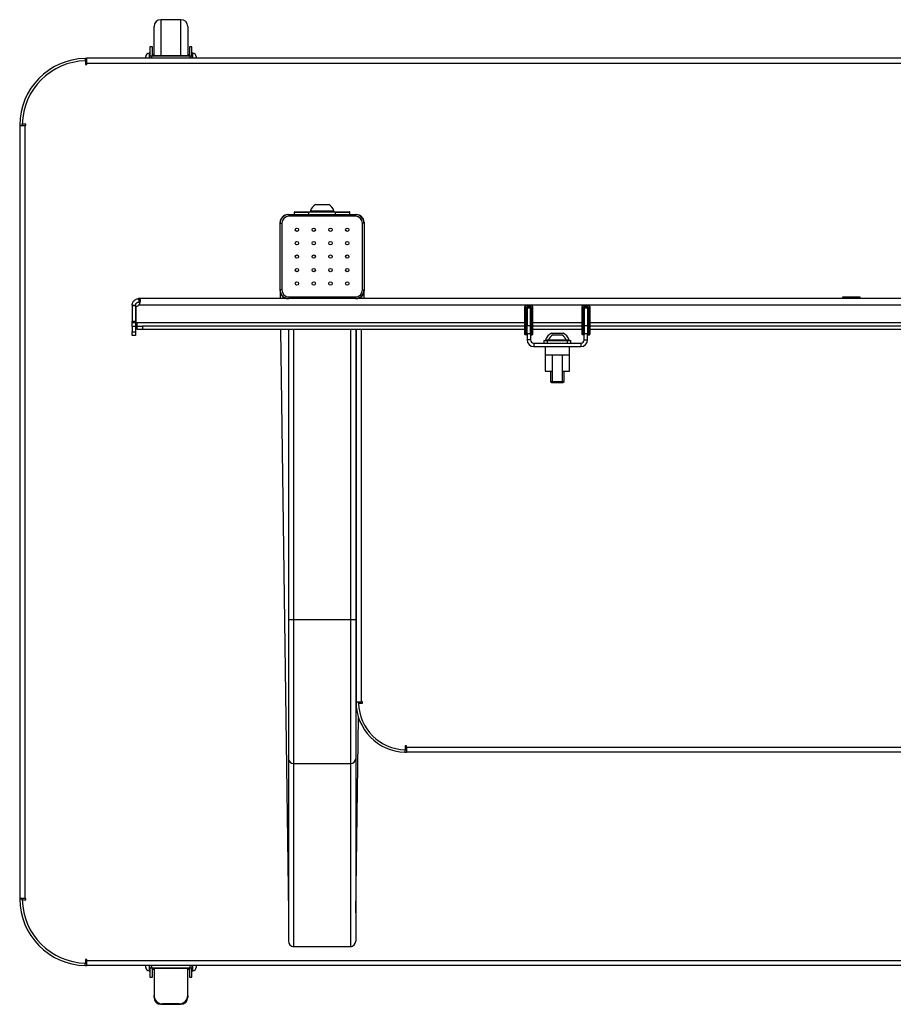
# Model space of a CAD drawing. Header units: millimetres. Extents: x -2165 to 1756, y -606 to 2289.
# Tile 4 of 10: x -1136 to -616, y 1703 to 2289. Entities that reach past the tile are written whole.
import ezdxf

# ---------------------------------------------------------------- set-up
doc = ezdxf.new("R2010")
doc.units = ezdxf.units.MM

msp = doc.modelspace()

# ---------------------------------------------------------------- linework, layer by layer
at = {"linetype": 'Continuous', "lineweight": 25}
for p, q in [((-1040.38, 2288.76), (-1052.38, 2288.76)), ((-1052.38, 2288.76), (-1052.38, 2287.66)), ((-1052.38, 2287.66), (-1052.38, 2267.51)), ((-1040.38, 2287.66), (-1040.38, 2288.76)), ((-1040.38, 2267.51), (-1040.38, 2287.66)), ((-1056.38, 2283.84), (-1056.38, 2284.76)), ((-1056.38, 2267.51), (-1056.38, 2283.84)), ((-1036.38, 2284.76), (-1036.38, 2283.84)), ((-1036.38, 2283.84), (-1036.38, 2267.51)), ((-1058.88, 2268.76), (-1059.38, 2268.76)), ((-1059.38, 2268.76), (-1059.38, 2265.76)), ((-1057.38, 2272.68), (-1058.88, 2272.68)), ((-1058.88, 2272.62), (-1058.88, 2272.68)), ((-1058.88, 2272.62), (-1058.88, 2267.44)), ((-1057.38, 2272.62), (-1058.88, 2272.62)), ((-1057.38, 2272.68), (-1057.38, 2272.62)), ((-1057.38, 2267.51), (-1057.38, 2272.62)), ((-1033.88, 2272.68), (-1035.38, 2272.68)), ((-1035.38, 2272.62), (-1035.38, 2272.68)), ((-1035.38, 2272.62), (-1035.38, 2267.51)), ((-1033.88, 2272.62), (-1035.38, 2272.62)), ((-1033.88, 2272.68), (-1033.88, 2272.62)), ((-1033.88, 2267.44), (-1033.88, 2272.62)), ((-1033.38, 2268.76), (-1033.88, 2268.76)), ((-1033.38, 2265.76), (-1033.38, 2268.76)), ((-1097.4, 2265.74), (-1097.37, 2264.24)), ((-1097.13, 2264.25), (-1097.13, 2262.01)), ((-1097.13, 2262.01), (-1096.38, 2262.01)), ((-1096.38, 2262.76), (-1096.38, 2265.76)), ((-136.38, 2265.76), (-1096.38, 2265.76)), ((-1096.38, 2262.01), (-1096.38, 2262.76)), ((-136.38, 2262.76), (-1096.38, 2262.76)), ((-1061.38, 2265.76), (-1061.38, 2266.76)), ((-1058.88, 2265.76), (-1058.88, 2267.44)), ((-1057.88, 2267.29), (-1034.88, 2267.29)), ((-1057.88, 2267.29), (-1057.88, 2265.76)), ((-1056.38, 2267.76), (-1057.38, 2267.76)), ((-1057.38, 2267.51), (-1035.38, 2267.51)), ((-1035.38, 2267.76), (-1036.38, 2267.76)), ((-1034.88, 2265.76), (-1034.88, 2267.29)), ((-1033.88, 2267.44), (-1033.88, 2265.76)), ((-1031.38, 2266.76), (-1031.38, 2265.76)), ((-1136.38, 2225.97), (-1134.88, 2225.96)), ((-1136.38, 2225.76), (-1136.38, 1765.76)), ((-1136.38, 2225.76), (-1133.38, 2225.76)), ((-1132.63, 2226.51), (-1134.88, 2226.51)), ((-1134.88, 2226.51), (-1134.88, 2225.96)), ((-1133.38, 2225.76), (-1133.38, 1765.76)), ((-1133.38, 2225.76), (-1132.63, 2225.76)), ((-1132.63, 2225.76), (-1132.63, 2226.51)), ((-972.88, 2172.76), (-972.88, 2174.23)), ((-972.88, 2174.23), (-964.38, 2174.23)), ((-972.63, 2174.48), (-963.38, 2174.48)), ((-964.38, 2174.36), (-964.38, 2172.76)), ((-964.38, 2174.36), (-948.38, 2174.36)), ((-963.38, 2175.02), (-963.38, 2174.36)), ((-963.38, 2175.02), (-949.38, 2175.02)), ((-960.38, 2178.76), (-952.38, 2178.76)), ((-949.38, 2174.36), (-949.38, 2175.02)), ((-949.38, 2174.48), (-940.13, 2174.48)), ((-948.38, 2172.76), (-948.38, 2174.36)), ((-948.38, 2174.23), (-939.88, 2174.23)), ((-939.88, 2172.76), (-939.88, 2174.23)), ((-976.78, 2172.76), (-976.18, 2172.76)), ((-976.18, 2172.76), (-936.58, 2172.76)), ((-976.18, 2172.76), (-976.18, 2171.76)), ((-936.58, 2171.76), (-976.18, 2171.76)), ((-936.58, 2172.76), (-936.58, 2171.76)), ((-936.58, 2172.76), (-935.98, 2172.76)), ((-981.38, 2167.56), (-981.38, 2168.16)), ((-981.38, 2127.96), (-981.38, 2167.56)), ((-981.38, 2167.56), (-980.38, 2167.56)), ((-980.38, 2167.56), (-980.38, 2127.96)), ((-931.38, 2167.56), (-932.38, 2167.56)), ((-932.38, 2127.96), (-932.38, 2167.56)), ((-931.38, 2168.16), (-931.38, 2167.56)), ((-931.38, 2167.56), (-931.38, 2127.96)), ((-980.38, 2127.96), (-981.38, 2127.96)), ((-981.38, 2127.36), (-981.38, 2127.96)), ((-981.38, 2127.36), (-981.38, 2122.76)), ((-932.38, 2127.96), (-931.38, 2127.96)), ((-931.38, 2127.96), (-931.38, 2127.36)), ((-931.38, 2122.76), (-931.38, 2127.36)), ((-1065.38, 2122.76), (-1065.6, 2122.75)), ((-1065.6, 2122.75), (-1065.49, 2120.75)), ((-1065.28, 2122.76), (-1065.45, 2122.74)), ((-1065.45, 2122.74), (-1065.45, 2120.75)), ((-1065.38, 2122.76), (-1065.38, 2120.76)), ((-1065.33, 2122.76), (-1065.38, 2122.76)), ((-1065.28, 2122.76), (-1065.33, 2122.76)), ((-976.78, 2122.76), (-1065.28, 2122.76)), ((-976.18, 2122.76), (-976.78, 2122.76)), ((-976.18, 2123.76), (-936.58, 2123.76)), ((-976.18, 2123.76), (-976.18, 2122.76)), ((-936.58, 2122.76), (-976.18, 2122.76)), ((-936.58, 2123.76), (-936.58, 2122.76)), ((-935.98, 2122.76), (-936.58, 2122.76)), ((-296.78, 2122.76), (-935.98, 2122.76)), ((-646.63, 2123.56), (-646.63, 2122.76)), ((-636.13, 2123.56), (-646.63, 2123.56)), ((-636.13, 2122.76), (-636.13, 2123.56)), ((-1069.38, 2118.76), (-1067.38, 2118.76)), ((-1069.38, 2118.76), (-1069.38, 2118.58)), ((-1069.38, 2118.58), (-1067.38, 2118.58)), ((-1069.38, 2118.58), (-1069.38, 2109.36)), ((-1067.38, 2118.76), (-1067.38, 2118.58)), ((-1067.38, 2118.58), (-1067.38, 2109.36)), ((-1067.28, 2118.06), (-1067.28, 2108.36)), ((-167.06, 2118.76), (-1065.71, 2118.76)), ((-1065.38, 2120.76), (-1065.49, 2120.75)), ((-835.48, 2118.16), (-835.68, 2118.16)), ((-835.68, 2114.06), (-835.68, 2118.16)), ((-835.48, 2118.16), (-835.48, 2114.06)), ((-835.18, 2118.46), (-835.18, 2118.66)), ((-835.18, 2118.66), (-831.58, 2118.66)), ((-831.58, 2118.46), (-835.18, 2118.46)), ((-834.68, 2117.46), (-834.48, 2117.46)), ((-834.68, 2114.06), (-834.68, 2117.46)), ((-834.48, 2117.46), (-834.48, 2114.06)), ((-834.28, 2117.46), (-834.48, 2117.46)), ((-834.38, 2117.21), (-832.38, 2117.21)), ((-834.38, 2117.21), (-834.38, 2106.74)), ((-834.28, 2117.86), (-834.28, 2117.66)), ((-834.28, 2117.86), (-832.48, 2117.86)), ((-832.48, 2117.66), (-834.28, 2117.66)), ((-834.28, 2117.66), (-834.28, 2117.46)), ((-832.48, 2117.46), (-834.28, 2117.46)), ((-834.28, 2117.46), (-834.28, 2117.21)), ((-832.48, 2117.86), (-832.48, 2117.66)), ((-832.48, 2117.66), (-832.48, 2117.46)), ((-832.28, 2117.46), (-832.48, 2117.46)), ((-832.48, 2117.21), (-832.48, 2117.46)), ((-832.38, 2117.21), (-832.38, 2106.74)), ((-832.08, 2117.46), (-832.28, 2117.46)), ((-832.28, 2114.06), (-832.28, 2117.46)), ((-832.08, 2117.46), (-832.08, 2114.06)), ((-831.58, 2118.46), (-831.58, 2118.66)), ((-831.28, 2114.06), (-831.28, 2118.16)), ((-831.28, 2118.16), (-831.08, 2118.16)), ((-831.08, 2118.16), (-831.08, 2114.06)), ((-801.48, 2118.16), (-801.68, 2118.16)), ((-801.68, 2114.06), (-801.68, 2118.16)), ((-801.48, 2118.16), (-801.48, 2114.06)), ((-801.18, 2118.46), (-801.18, 2118.66)), ((-801.18, 2118.66), (-797.58, 2118.66)), ((-797.58, 2118.46), (-801.18, 2118.46)), ((-800.68, 2114.06), (-800.68, 2117.46)), ((-800.68, 2117.46), (-800.48, 2117.46)), ((-800.48, 2117.46), (-800.48, 2114.06)), ((-800.28, 2117.46), (-800.48, 2117.46)), ((-800.38, 2117.21), (-798.38, 2117.21)), ((-800.38, 2117.21), (-800.38, 2106.74)), ((-800.28, 2117.86), (-798.48, 2117.86)), ((-800.28, 2117.86), (-800.28, 2117.66)), ((-798.48, 2117.66), (-800.28, 2117.66)), ((-800.28, 2117.66), (-800.28, 2117.46)), ((-798.48, 2117.46), (-800.28, 2117.46)), ((-800.28, 2117.46), (-800.28, 2117.21)), ((-798.48, 2117.86), (-798.48, 2117.66)), ((-798.48, 2117.66), (-798.48, 2117.46)), ((-798.28, 2117.46), (-798.48, 2117.46)), ((-798.48, 2117.21), (-798.48, 2117.46)), ((-798.38, 2117.21), (-798.38, 2106.74)), ((-798.08, 2117.46), (-798.28, 2117.46)), ((-798.28, 2114.06), (-798.28, 2117.46)), ((-798.08, 2117.46), (-798.08, 2114.06)), ((-797.58, 2118.46), (-797.58, 2118.66)), ((-797.28, 2114.06), (-797.28, 2118.16)), ((-797.28, 2118.16), (-797.08, 2118.16)), ((-797.08, 2118.16), (-797.08, 2114.06)), ((-835.48, 2114.06), (-835.68, 2114.06)), ((-835.68, 2112.21), (-835.68, 2114.06)), ((-835.68, 2111.02), (-835.68, 2112.21)), ((-835.68, 2110.67), (-835.68, 2111.02)), ((-835.68, 2110.51), (-835.68, 2110.67)), ((-835.68, 2108.51), (-835.68, 2110.51)), ((-835.48, 2114.06), (-835.48, 2112.38)), ((-835.48, 2114.06), (-834.68, 2114.06)), ((-835.48, 2112.38), (-835.48, 2111.19)), ((-834.68, 2112.38), (-835.48, 2112.38)), ((-835.48, 2111.19), (-835.48, 2110.87)), ((-835.48, 2111.19), (-834.68, 2111.19)), ((-835.48, 2110.87), (-835.48, 2110.71)), ((-834.68, 2110.87), (-835.48, 2110.87)), ((-835.48, 2110.71), (-835.48, 2108.51)), ((-834.68, 2110.71), (-835.48, 2110.71)), ((-834.68, 2112.38), (-834.68, 2114.06)), ((-834.68, 2114.06), (-834.48, 2114.06)), ((-834.68, 2111.19), (-834.68, 2112.38)), ((-834.68, 2110.87), (-834.68, 2111.19)), ((-834.68, 2110.71), (-834.68, 2110.87)), ((-834.68, 2108.51), (-834.68, 2110.71)), ((-834.48, 2114.06), (-834.48, 2112.21)), ((-834.38, 2112.43), (-834.48, 2112.43)), ((-834.48, 2112.21), (-834.48, 2111.02)), ((-834.48, 2111.02), (-834.48, 2110.67)), ((-834.48, 2110.67), (-834.48, 2110.51)), ((-834.48, 2110.51), (-834.48, 2108.51)), ((-832.28, 2112.43), (-832.38, 2112.43)), ((-832.08, 2114.06), (-832.28, 2114.06)), ((-832.28, 2112.21), (-832.28, 2114.06)), ((-832.28, 2111.02), (-832.28, 2112.21)), ((-832.28, 2110.67), (-832.28, 2111.02)), ((-832.28, 2110.51), (-832.28, 2110.67)), ((-832.28, 2108.51), (-832.28, 2110.51)), ((-832.08, 2114.06), (-832.08, 2112.38)), ((-832.08, 2114.06), (-831.28, 2114.06)), ((-832.08, 2112.38), (-832.08, 2111.19)), ((-831.28, 2112.38), (-832.08, 2112.38)), ((-832.08, 2111.19), (-832.08, 2110.87)), ((-832.08, 2111.19), (-831.28, 2111.19)), ((-832.08, 2110.87), (-832.08, 2110.71)), ((-831.28, 2110.87), (-832.08, 2110.87)), ((-832.08, 2110.71), (-832.08, 2108.51)), ((-832.08, 2110.71), (-831.28, 2110.71)), ((-831.28, 2112.38), (-831.28, 2114.06)), ((-831.28, 2114.06), (-831.08, 2114.06)), ((-831.28, 2111.19), (-831.28, 2112.38)), ((-831.28, 2110.87), (-831.28, 2111.19)), ((-831.28, 2110.71), (-831.28, 2110.87)), ((-831.28, 2108.51), (-831.28, 2110.71)), ((-831.08, 2114.06), (-831.08, 2112.21)), ((-831.08, 2112.21), (-831.08, 2111.02)), ((-831.08, 2111.02), (-831.08, 2110.67)), ((-831.08, 2110.67), (-831.08, 2110.51)), ((-831.08, 2110.51), (-831.08, 2108.51)), ((-801.48, 2114.06), (-801.68, 2114.06)), ((-801.68, 2112.21), (-801.68, 2114.06)), ((-801.68, 2111.02), (-801.68, 2112.21)), ((-801.68, 2110.67), (-801.68, 2111.02)), ((-801.68, 2110.51), (-801.68, 2110.67)), ((-801.68, 2108.51), (-801.68, 2110.51)), ((-801.48, 2114.06), (-801.48, 2112.38)), ((-801.48, 2114.06), (-800.68, 2114.06)), ((-801.48, 2112.38), (-801.48, 2111.19)), ((-800.68, 2112.38), (-801.48, 2112.38)), ((-801.48, 2111.19), (-801.48, 2110.87)), ((-801.48, 2111.19), (-800.68, 2111.19)), ((-801.48, 2110.87), (-801.48, 2110.71)), ((-800.68, 2110.87), (-801.48, 2110.87)), ((-801.48, 2110.71), (-801.48, 2108.51)), ((-800.68, 2110.71), (-801.48, 2110.71)), ((-800.68, 2112.38), (-800.68, 2114.06)), ((-800.68, 2114.06), (-800.48, 2114.06)), ((-800.68, 2111.19), (-800.68, 2112.38)), ((-800.68, 2110.87), (-800.68, 2111.19)), ((-800.68, 2110.71), (-800.68, 2110.87)), ((-800.68, 2108.51), (-800.68, 2110.71)), ((-800.48, 2114.06), (-800.48, 2112.21)), ((-800.38, 2112.43), (-800.48, 2112.43)), ((-800.48, 2112.21), (-800.48, 2111.02)), ((-800.48, 2111.02), (-800.48, 2110.67)), ((-800.48, 2110.67), (-800.48, 2110.51)), ((-800.48, 2110.51), (-800.48, 2108.51)), ((-798.28, 2112.43), (-798.38, 2112.43)), ((-798.08, 2114.06), (-798.28, 2114.06)), ((-798.28, 2112.21), (-798.28, 2114.06)), ((-798.28, 2111.02), (-798.28, 2112.21)), ((-798.28, 2110.67), (-798.28, 2111.02)), ((-798.28, 2110.51), (-798.28, 2110.67)), ((-798.28, 2108.51), (-798.28, 2110.51)), ((-798.08, 2114.06), (-798.08, 2112.38)), ((-798.08, 2114.06), (-797.28, 2114.06)), ((-798.08, 2112.38), (-798.08, 2111.19)), ((-797.28, 2112.38), (-798.08, 2112.38)), ((-798.08, 2111.19), (-798.08, 2110.87)), ((-798.08, 2111.19), (-797.28, 2111.19)), ((-798.08, 2110.87), (-798.08, 2110.71)), ((-797.28, 2110.87), (-798.08, 2110.87)), ((-798.08, 2110.71), (-798.08, 2108.51)), ((-798.08, 2110.71), (-797.28, 2110.71)), ((-797.28, 2112.38), (-797.28, 2114.06)), ((-797.28, 2114.06), (-797.08, 2114.06)), ((-797.28, 2111.19), (-797.28, 2112.38)), ((-797.28, 2110.87), (-797.28, 2111.19)), ((-797.28, 2110.71), (-797.28, 2110.87)), ((-797.28, 2108.51), (-797.28, 2110.71)), ((-797.08, 2114.06), (-797.08, 2112.21)), ((-797.08, 2112.21), (-797.08, 2111.02)), ((-797.08, 2111.02), (-797.08, 2110.67)), ((-797.08, 2110.67), (-797.08, 2110.51)), ((-797.08, 2110.51), (-797.08, 2108.51)), ((-1069.38, 2109.36), (-1067.38, 2109.36)), ((-1069.38, 2108.36), (-1069.38, 2109.36)), ((-1067.38, 2108.36), (-1069.38, 2108.36)), ((-1069.38, 2106.17), (-1069.38, 2108.36)), ((-1067.38, 2106.17), (-1069.38, 2106.17)), ((-1069.38, 2106.17), (-1069.38, 2102.94)), ((-1067.38, 2109.36), (-1067.38, 2108.36)), ((-1067.38, 2108.36), (-1067.38, 2106.17)), ((-1067.38, 2106.17), (-1067.38, 2102.94)), ((-1067.28, 2108.36), (-1066.38, 2108.36)), ((-1066.38, 2106.36), (-1066.38, 2108.36)), ((-835.68, 2108.36), (-1066.38, 2108.36)), ((-1066.38, 2104.36), (-1066.38, 2106.36)), ((-1066.38, 2106.36), (-1063.38, 2106.36)), ((-1063.38, 2104.36), (-1066.38, 2104.36)), ((-1063.38, 2106.36), (-1063.38, 2104.36)), ((-835.68, 2106.36), (-1063.38, 2106.36)), ((-835.68, 2104.36), (-1063.38, 2104.36)), ((-981.13, 2104.36), (-976.38, 1757.16)), ((-976.38, 2104.36), (-976.38, 1931.8)), ((-973.38, 2104.36), (-973.38, 1931.8)), ((-939.38, 2104.36), (-939.38, 1931.8)), ((-936.38, 2104.36), (-936.38, 1931.8)), ((-936.18, 2104.36), (-936.18, 1882.76)), ((-933.18, 2104.36), (-933.18, 1882.76)), ((-835.68, 2103.46), (-835.68, 2108.51)), ((-835.48, 2108.51), (-835.68, 2108.51)), ((-835.48, 2108.51), (-835.48, 2103.46)), ((-834.68, 2108.51), (-835.48, 2108.51)), ((-834.68, 2103.46), (-834.68, 2108.51)), ((-834.68, 2108.51), (-834.48, 2108.51)), ((-834.48, 2108.51), (-834.48, 2103.46)), ((-834.48, 2108.51), (-834.38, 2108.51)), ((-834.38, 2106.74), (-832.38, 2106.74)), ((-834.38, 2101.78), (-834.38, 2106.74)), ((-832.38, 2108.51), (-832.28, 2108.51)), ((-832.38, 2106.74), (-832.38, 2101.78)), ((-832.28, 2103.46), (-832.28, 2108.51)), ((-832.08, 2108.51), (-832.28, 2108.51)), ((-832.08, 2108.51), (-832.08, 2103.46)), ((-832.08, 2108.51), (-831.28, 2108.51)), ((-831.28, 2103.46), (-831.28, 2108.51)), ((-831.08, 2108.51), (-831.28, 2108.51)), ((-831.08, 2108.51), (-831.08, 2103.46)), ((-801.68, 2108.36), (-831.08, 2108.36)), ((-801.68, 2106.36), (-831.08, 2106.36)), ((-801.68, 2104.36), (-831.08, 2104.36)), ((-801.68, 2103.46), (-801.68, 2108.51)), ((-801.48, 2108.51), (-801.68, 2108.51)), ((-801.48, 2108.51), (-801.48, 2103.46)), ((-800.68, 2108.51), (-801.48, 2108.51)), ((-800.68, 2103.46), (-800.68, 2108.51)), ((-800.68, 2108.51), (-800.48, 2108.51)), ((-800.48, 2108.51), (-800.48, 2103.46)), ((-800.48, 2108.51), (-800.38, 2108.51)), ((-800.38, 2106.74), (-798.38, 2106.74)), ((-800.38, 2101.78), (-800.38, 2106.74)), ((-798.38, 2108.51), (-798.28, 2108.51)), ((-798.38, 2106.74), (-798.38, 2101.78)), ((-798.28, 2103.46), (-798.28, 2108.51)), ((-798.08, 2108.51), (-798.28, 2108.51)), ((-798.08, 2108.51), (-798.08, 2103.46)), ((-798.08, 2108.51), (-797.28, 2108.51)), ((-797.28, 2103.46), (-797.28, 2108.51)), ((-797.08, 2108.51), (-797.28, 2108.51)), ((-797.08, 2108.51), (-797.08, 2103.46)), ((-435.68, 2108.36), (-797.08, 2108.36)), ((-435.68, 2106.36), (-797.08, 2106.36)), ((-435.68, 2104.36), (-797.08, 2104.36)), ((-1069.38, 2102.94), (-1067.38, 2102.94)), ((-1069.38, 2100.76), (-1069.38, 2102.94)), ((-1067.38, 2100.76), (-1069.38, 2100.76)), ((-1067.38, 2102.94), (-1067.38, 2100.76)), ((-835.48, 2103.46), (-835.68, 2103.46)), ((-835.68, 2101.46), (-835.68, 2103.46)), ((-835.48, 2103.46), (-835.48, 2101.26)), ((-834.68, 2103.46), (-835.48, 2103.46)), ((-834.68, 2101.26), (-835.48, 2101.26)), ((-834.68, 2103.46), (-834.48, 2103.46)), ((-834.68, 2101.26), (-834.68, 2103.46)), ((-834.48, 2103.46), (-834.48, 2101.46)), ((-834.48, 2103.46), (-834.38, 2103.46)), ((-832.38, 2101.78), (-834.38, 2101.78)), ((-834.38, 2101.78), (-834.38, 2098.21)), ((-832.38, 2098.21), (-834.38, 2098.21)), ((-832.38, 2103.46), (-832.28, 2103.46)), ((-832.38, 2101.78), (-832.38, 2098.21)), ((-832.08, 2103.46), (-832.28, 2103.46)), ((-832.28, 2101.46), (-832.28, 2103.46)), ((-832.08, 2103.46), (-832.08, 2101.26)), ((-832.08, 2103.46), (-831.28, 2103.46)), ((-832.08, 2101.26), (-831.28, 2101.26)), ((-831.28, 2101.26), (-831.28, 2103.46)), ((-831.08, 2103.46), (-831.28, 2103.46)), ((-831.08, 2103.46), (-831.08, 2101.46)), ((-823.38, 2098.19), (-823.38, 2097.81)), ((-823.38, 2098.19), (-821.63, 2098.19)), ((-821.63, 2098.19), (-821.63, 2097.81)), ((-821.63, 2098.19), (-811.13, 2098.19)), ((-819.88, 2102.21), (-812.88, 2102.21)), ((-819.01, 2101.11), (-813.76, 2101.11)), ((-811.13, 2097.81), (-811.13, 2098.19)), ((-811.13, 2098.19), (-809.38, 2098.19)), ((-809.38, 2097.81), (-809.38, 2098.19)), ((-801.48, 2103.46), (-801.68, 2103.46)), ((-801.68, 2101.46), (-801.68, 2103.46)), ((-801.48, 2103.46), (-801.48, 2101.26)), ((-800.68, 2103.46), (-801.48, 2103.46)), ((-800.68, 2101.26), (-801.48, 2101.26)), ((-800.68, 2103.46), (-800.48, 2103.46)), ((-800.68, 2101.26), (-800.68, 2103.46)), ((-800.48, 2103.46), (-800.48, 2101.46)), ((-800.48, 2103.46), (-800.38, 2103.46)), ((-798.38, 2101.78), (-800.38, 2101.78)), ((-800.38, 2098.21), (-800.38, 2101.78)), ((-800.38, 2098.21), (-798.38, 2098.21)), ((-798.38, 2103.46), (-798.28, 2103.46)), ((-798.38, 2098.21), (-798.38, 2101.78)), ((-798.28, 2101.46), (-798.28, 2103.46)), ((-798.08, 2103.46), (-798.28, 2103.46)), ((-798.08, 2103.46), (-798.08, 2101.26)), ((-798.08, 2103.46), (-797.28, 2103.46)), ((-798.08, 2101.26), (-797.28, 2101.26)), ((-797.28, 2101.26), (-797.28, 2103.46)), ((-797.08, 2103.46), (-797.28, 2103.46)), ((-797.08, 2103.46), (-797.08, 2101.46)), ((-830.38, 2096.21), (-830.38, 2094.21)), ((-830.38, 2096.21), (-802.38, 2096.21)), ((-830.38, 2094.21), (-802.38, 2094.21)), ((-824.38, 2097.81), (-824.38, 2096.21)), ((-824.38, 2097.81), (-822.38, 2097.81)), ((-823.63, 2094.21), (-823.63, 2089.21)), ((-822.38, 2097.81), (-822.38, 2096.21)), ((-822.38, 2097.81), (-810.38, 2097.81)), ((-810.38, 2096.21), (-810.38, 2097.81)), ((-810.38, 2097.81), (-808.38, 2097.81)), ((-809.13, 2089.21), (-809.13, 2094.21)), ((-808.38, 2096.21), (-808.38, 2097.81)), ((-802.38, 2096.21), (-802.38, 2094.21)), ((-936.18, 2089.76), (-936.38, 2089.76)), ((-823.63, 2089.21), (-823.63, 2079.51)), ((-823.63, 2089.21), (-809.13, 2089.21)), ((-819.38, 2089.21), (-819.38, 2073.36)), ((-813.38, 2073.36), (-813.38, 2089.21)), ((-809.13, 2079.51), (-809.13, 2089.21)), ((-936.38, 2083.76), (-936.18, 2083.76)), ((-823.63, 2079.51), (-819.38, 2079.51)), ((-820.38, 2079.51), (-820.38, 2073.5)), ((-813.38, 2079.51), (-809.13, 2079.51)), ((-812.38, 2073.5), (-812.38, 2079.51)), ((-820.38, 2073.5), (-819.69, 2072.81)), ((-820.38, 2073.5), (-819.38, 2073.5)), ((-819.69, 2072.81), (-818.83, 2072.81)), ((-819.38, 2073.36), (-818.83, 2072.81)), ((-819.38, 2073.36), (-813.38, 2073.36)), ((-818.83, 2072.81), (-813.94, 2072.81)), ((-813.94, 2072.81), (-813.38, 2073.36)), ((-813.94, 2072.81), (-813.07, 2072.81)), ((-813.38, 2073.5), (-812.38, 2073.5)), ((-813.07, 2072.81), (-812.38, 2073.5)), ((-936.18, 1979.76), (-936.38, 1979.76)), ((-936.38, 1973.76), (-936.18, 1973.76)), ((-976.38, 1931.8), (-973.38, 1931.8)), ((-976.38, 1931.8), (-976.38, 1848.98)), ((-973.38, 1931.8), (-939.38, 1931.8)), ((-973.38, 1931.8), (-973.38, 1846.06)), ((-939.38, 1931.8), (-936.38, 1931.8)), ((-939.38, 1931.8), (-939.38, 1846.06)), ((-936.38, 1931.8), (-936.38, 1848.98)), ((-936.18, 1882.76), (-933.18, 1882.76)), ((-934.68, 1882.51), (-936.18, 1882.5)), ((-934.68, 1882.07), (-934.67, 1882.76)), ((-934.68, 1882.07), (-934.68, 1882.51)), ((-934.67, 1882.01), (-932.43, 1882.01)), ((-932.43, 1882.76), (-933.18, 1882.76)), ((-932.43, 1882.01), (-932.43, 1882.76)), ((-936.38, 1757.16), (-934.79, 1873.72)), ((-907.16, 1854.27), (-907.21, 1852.77)), ((-906.18, 1856.51), (-906.93, 1856.51)), ((-906.93, 1856.51), (-906.93, 1854.27)), ((-906.18, 1855.76), (-906.18, 1856.51)), ((-906.18, 1855.76), (-326.58, 1855.76)), ((-906.18, 1855.76), (-906.18, 1852.76)), ((-326.58, 1852.76), (-906.18, 1852.76)), ((-976.38, 1848.98), (-976.38, 1740.27)), ((-973.38, 1846.06), (-939.38, 1846.06)), ((-973.38, 1846.06), (-973.38, 1737.19)), ((-939.38, 1846.06), (-939.38, 1737.19)), ((-936.38, 1848.98), (-936.38, 1740.27)), ((-1133.38, 1765.76), (-1136.38, 1765.76)), ((-1136.38, 1765.55), (-1134.88, 1765.56)), ((-1134.88, 1765.56), (-1134.88, 1765.01)), ((-1134.88, 1765.01), (-1132.63, 1765.01)), ((-1132.63, 1765.76), (-1133.38, 1765.76)), ((-1132.63, 1765.01), (-1132.63, 1765.76)), ((-973.38, 1737.19), (-939.38, 1737.19)), ((-973.18, 1737.16), (-939.58, 1737.16)), ((-1096.38, 1729.51), (-1097.13, 1729.51)), ((-1097.13, 1729.51), (-1097.13, 1727.26)), ((-1096.38, 1728.76), (-1096.38, 1729.51)), ((-1096.38, 1728.76), (-136.38, 1728.76)), ((-1096.38, 1725.76), (-1096.38, 1728.76)), ((-1097.4, 1725.77), (-1097.37, 1727.27)), ((-136.38, 1725.76), (-1096.38, 1725.76)), ((-1061.38, 1724.76), (-1061.38, 1725.76)), ((-1059.38, 1725.76), (-1059.38, 1722.76)), ((-1058.88, 1724.08), (-1058.88, 1725.76)), ((-1058.88, 1724.08), (-1058.88, 1718.89)), ((-1057.88, 1725.76), (-1057.88, 1724.23)), ((-1034.88, 1724.23), (-1057.88, 1724.23)), ((-1056.38, 1724), (-1057.38, 1724)), ((-1057.38, 1718.89), (-1057.38, 1724)), ((-1057.38, 1723.76), (-1056.38, 1723.76)), ((-1036.38, 1724), (-1056.38, 1724)), ((-1056.38, 1724), (-1056.38, 1707.99)), ((-1035.38, 1724), (-1036.38, 1724)), ((-1036.38, 1707.99), (-1036.38, 1724)), ((-1036.38, 1723.76), (-1035.38, 1723.76)), ((-1035.38, 1724), (-1035.38, 1718.89)), ((-1034.88, 1724.23), (-1034.88, 1725.76)), ((-1033.88, 1725.76), (-1033.88, 1724.08)), ((-1033.88, 1718.89), (-1033.88, 1724.08)), ((-1033.38, 1722.76), (-1033.38, 1725.76)), ((-1031.38, 1725.76), (-1031.38, 1724.76)), ((-1059.38, 1722.76), (-1058.88, 1722.76)), ((-1058.88, 1718.89), (-1057.38, 1718.89)), ((-1058.88, 1718.84), (-1058.88, 1718.89)), ((-1058.88, 1718.84), (-1057.38, 1718.84)), ((-1057.38, 1718.89), (-1057.38, 1718.84)), ((-1035.38, 1718.89), (-1033.88, 1718.89)), ((-1035.38, 1718.84), (-1035.38, 1718.89)), ((-1035.38, 1718.84), (-1033.88, 1718.84)), ((-1033.88, 1722.76), (-1033.38, 1722.76)), ((-1033.88, 1718.89), (-1033.88, 1718.84)), ((-1056.38, 1707.68), (-1056.38, 1707.99)), ((-1056.38, 1706.76), (-1056.38, 1707.68)), ((-1036.38, 1707.99), (-1036.38, 1706.76)), ((-1052.38, 1703.09), (-1052.38, 1702.76)), ((-1052.38, 1702.76), (-1040.38, 1702.76)), ((-1041.38, 1702.99), (-1051.38, 1702.99)), ((-1040.38, 1702.76), (-1040.38, 1703.09))]:
    msp.add_line(p, q, dxfattribs=at)
at = {"linetype": 'Continuous', "lineweight": 25, "flags": 128}
for points in [[(-973.86, 1737.23), (-973.81, 1737.22), (-973.18, 1737.16)], [(-939.58, 1737.16), (-938.96, 1737.22), (-938.91, 1737.23)]]:
    msp.add_lwpolyline(points, dxfattribs=at)
at = {"linetype": 'Continuous', "lineweight": 25}
for centre in [(-971.38, 2163.76), (-961.38, 2163.76), (-951.38, 2163.76), (-941.38, 2163.76), (-971.38, 2155.76), (-961.38, 2155.76), (-951.38, 2155.76), (-941.38, 2155.76), (-971.38, 2147.76), (-961.38, 2147.76), (-951.38, 2147.76), (-941.38, 2147.76), (-971.38, 2139.76), (-961.38, 2139.76), (-951.38, 2139.76), (-941.38, 2139.76), (-971.38, 2131.76), (-961.38, 2131.76), (-951.38, 2131.76), (-941.38, 2131.76)]:
    msp.add_circle(centre, 1, dxfattribs=at)
for centre, radius, start, end in [((-1052.38, 2284.76), 4, 90, 180), ((-1040.38, 2284.76), 4, 0, 90), ((-1059.38, 2266.76), 2, 90, 180), ((-1033.38, 2266.76), 2, 0, 90), ((-1096.38, 2225.76), 40, 91.46256, 179.7), ((-1096.38, 2225.76), 38.5, 91.11622, 178.88378), ((-1096.38, 2225.76), 40, 90, 91.46256), ((-1096.38, 2225.76), 38.5, 90, 91.11622), ((-972.63, 2174.23), 0.25, 90, 180), ((-956.38, 2172.48), 7.45, 122.48751, 160.04357), ((-956.38, 2172.48), 7.45, 19.95643, 57.51249), ((-940.13, 2174.23), 0.25, 0, 90), ((-976.18, 2167.56), 5.2, 90, 180), ((-976.78, 2168.16), 4.6, 90, 180), ((-976.18, 2167.56), 4.2, 90, 180), ((-936.58, 2167.56), 5.2, 0, 90), ((-936.58, 2167.56), 4.2, 0, 90), ((-935.98, 2168.16), 4.6, 360, 90), ((-976.18, 2127.96), 5.2, 180, 270), ((-976.78, 2127.36), 4.6, 180, 270), ((-976.18, 2127.96), 4.2, 180, 270), ((-936.58, 2127.96), 4.2, 270, 0), ((-936.58, 2127.96), 5.2, 270, 0), ((-935.98, 2127.36), 4.6, 270, 360), ((-1067.66, 2121.03), 3, 277.23186, 310.60467), ((-835.18, 2118.16), 0.5, 90, 180), ((-835.18, 2118.16), 0.3, 90, 180), ((-834.28, 2117.46), 0.4, 90, 180), ((-834.28, 2117.46), 0.2, 90, 180), ((-832.48, 2117.46), 0.4, 0, 90), ((-832.48, 2117.46), 0.2, 0, 90), ((-831.58, 2118.16), 0.5, 0, 90), ((-831.58, 2118.16), 0.3, 0, 90), ((-801.18, 2118.16), 0.5, 90, 180), ((-801.18, 2118.16), 0.3, 90, 180), ((-800.28, 2117.46), 0.4, 90, 180), ((-800.28, 2117.46), 0.2, 90, 180), ((-798.48, 2117.46), 0.4, 0, 90), ((-798.48, 2117.46), 0.2, 0, 90), ((-797.58, 2118.16), 0.5, 0, 90), ((-797.58, 2118.16), 0.3, 0, 90), ((-835.5, 2112.2), 0.186, 85.42667, 174.54447), ((-835.5, 2111.01), 0.186, 85.42667, 174.54447), ((-835.48, 2110.67), 0.2, 89.96074, 179.96069), ((-835.48, 2110.51), 0.2, 89.96074, 179.96069), ((-834.67, 2112.2), 0.186, 5.45553, 94.57333), ((-834.67, 2111.01), 0.186, 5.45553, 94.57333), ((-834.68, 2110.67), 0.2, 0.03931, 90.03926), ((-834.68, 2110.51), 0.2, 0.03931, 90.03926), ((-834.32, 2112.44), 0.167, 182.70568, 246.38225), ((-834.32, 2110.04), 0.167, 182.70568, 246.38225), ((-834.28, 2109.9), 0.2, 180.01756, 240.05052), ((-834.28, 2109.71), 0.2, 180.01756, 240.05052), ((-832.45, 2112.44), 0.167, 293.61775, 357.29432), ((-832.45, 2110.04), 0.167, 293.61775, 357.29432), ((-832.48, 2109.9), 0.2, 299.94948, 359.98244), ((-832.48, 2109.71), 0.2, 299.94948, 359.98244), ((-832.1, 2112.2), 0.186, 85.42667, 174.54447), ((-832.1, 2111.01), 0.186, 85.42667, 174.54447), ((-832.08, 2110.67), 0.2, 89.96074, 179.96069), ((-832.08, 2110.51), 0.2, 89.96074, 179.96069), ((-831.27, 2112.2), 0.186, 5.45553, 94.57333), ((-831.27, 2111.01), 0.186, 5.45553, 94.57333), ((-831.28, 2110.67), 0.2, 0.03931, 90.03926), ((-831.28, 2110.51), 0.2, 0.03931, 90.03926), ((-801.5, 2112.2), 0.186, 85.42667, 174.54447), ((-801.5, 2111.01), 0.186, 85.42667, 174.54447), ((-801.48, 2110.67), 0.2, 89.96074, 179.96069), ((-801.48, 2110.51), 0.2, 89.96074, 179.96069), ((-800.67, 2112.2), 0.186, 5.45553, 94.57333), ((-800.67, 2111.01), 0.186, 5.45553, 94.57333), ((-800.68, 2110.67), 0.2, 0.03931, 90.03926), ((-800.68, 2110.51), 0.2, 0.03931, 90.03926), ((-800.32, 2112.44), 0.167, 182.70568, 246.38225), ((-800.32, 2110.04), 0.167, 182.70568, 246.38225), ((-800.28, 2109.9), 0.2, 180.01756, 240.05052), ((-800.28, 2109.71), 0.2, 180.01756, 240.05052), ((-798.45, 2112.44), 0.167, 293.61775, 357.29432), ((-798.45, 2110.04), 0.167, 293.61775, 357.29432), ((-798.48, 2109.9), 0.2, 299.94948, 359.98244), ((-798.48, 2109.71), 0.2, 299.94948, 359.98244), ((-798.1, 2112.2), 0.186, 85.42667, 174.54447), ((-798.1, 2111.01), 0.186, 85.42667, 174.54447), ((-798.08, 2110.67), 0.2, 89.96074, 179.96069), ((-798.08, 2110.51), 0.2, 89.96074, 179.96069), ((-797.27, 2112.2), 0.186, 5.45553, 94.57333), ((-797.27, 2111.01), 0.186, 5.45553, 94.57333), ((-797.28, 2110.67), 0.2, 0.03931, 90.03926), ((-797.28, 2110.51), 0.2, 0.03931, 90.03926), ((-835.48, 2101.46), 0.2, 180, 270), ((-834.68, 2101.46), 0.2, 270, 0), ((-834.28, 2102.26), 0.2, 120, 180), ((-830.38, 2098.21), 4, 180, 270), ((-832.48, 2102.26), 0.2, 0, 60), ((-830.38, 2098.21), 2, 180, 270), ((-832.08, 2101.46), 0.2, 180, 270), ((-831.28, 2101.46), 0.2, 270, 0), ((-816.38, 2095.63), 7.45, 118.00594, 159.90535), ((-816.38, 2096.11), 5.65, 117.70087, 158.38979), ((-816.38, 2096.11), 5.65, 21.61021, 62.29913), ((-816.38, 2095.63), 7.45, 20.09465, 61.99406), ((-802.38, 2098.21), 2, 270, 0), ((-802.38, 2098.21), 4, 270, 0), ((-801.48, 2101.46), 0.2, 180, 270), ((-800.68, 2101.46), 0.2, 270, 0), ((-800.28, 2102.26), 0.2, 120, 180), ((-798.48, 2102.26), 0.2, 0, 60), ((-798.08, 2101.46), 0.2, 180, 270), ((-797.28, 2101.46), 0.2, 270, 0), ((-906.18, 1882.76), 30, 180.5, 268.03613), ((-906.18, 1882.76), 28.5, 181.50796, 268.49204), ((-906.18, 1882.76), 30, 268.03613, 270), ((-906.18, 1882.76), 28.5, 268.49204, 270), ((-973.42, 1849.02), 2.96, 180.75339, 270.73408), ((-939.35, 1849.02), 2.96, 269.26592, 359.24661), ((-1096.38, 1765.76), 40, 180.3, 268.53744), ((-1096.38, 1765.76), 38.5, 181.11622, 268.88378), ((-1096.38, 1765.76), 40, 268.53744, 270), ((-1096.38, 1765.76), 38.5, 268.88378, 270), ((-1059.38, 1724.76), 2, 180, 270), ((-1033.38, 1724.76), 2, 270, 0), ((-1051.38, 1707.99), 5, 180, 270), ((-1052.38, 1706.76), 4, 180, 270), ((-1041.38, 1707.99), 5, 270, 0), ((-1040.38, 1706.76), 4, 270, 0)]:
    msp.add_arc(centre, radius, start, end, dxfattribs=at)
for centre, major_axis, ratio, start_param, end_param in [((-1057.88, 2267.44), (1, 0), 0.151553, 3.141593, 4.712389), ((-1034.88, 2267.44), (1, 0), 0.151553, 4.712389, 6.283185), ((-973.38, 1740.27), (0, -3.08), 0.97437, 4.712389, 6.283185), ((-939.38, 1740.27), (0, -3.08), 0.97437, 0, 1.570796), ((-1057.88, 1724.08), (1, 0), 0.151553, 1.570796, 3.141593), ((-1034.88, 1724.08), (1, 0), 0.151553, 0, 1.570796)]:
    msp.add_ellipse(centre, major_axis=major_axis, ratio=ratio, start_param=start_param, end_param=end_param, dxfattribs=at)
for points, knots in [([(-1069.38, 2118.76), (-1069.38, 2118.96), (-1069.36, 2119.37), (-1069.18, 2120.09), (-1068.85, 2120.81), (-1068.34, 2121.49), (-1067.7, 2122.05), (-1066.99, 2122.45), (-1066.26, 2122.69), (-1065.81, 2122.73), (-1065.6, 2122.75)], [0, 0, 0, 0, 0.115698, 0.238262, 0.365879, 0.496651, 0.627784, 0.756927, 0.881599, 1, 1, 1, 1]), ([(-1065.45, 2122.74), (-1065.32, 2122.71), (-1065.06, 2122.66), (-1064.82, 2122.4), (-1064.67, 2121.99), (-1064.65, 2121.43), (-1064.74, 2120.76), (-1064.95, 2120.05), (-1065.26, 2119.35), (-1065.56, 2118.95), (-1065.71, 2118.76)], [0, 0, 0, 0, 0.119408, 0.244758, 0.373975, 0.505055, 0.635294, 0.76252, 0.884564, 1, 1, 1, 1]), ([(-1067.38, 2118.76), (-1067.38, 2118.85), (-1067.37, 2119.04), (-1067.29, 2119.4), (-1067.12, 2119.77), (-1066.87, 2120.12), (-1066.53, 2120.41), (-1066.17, 2120.61), (-1065.8, 2120.73), (-1065.6, 2120.74), (-1065.49, 2120.75)], [0, 0, 0, 0, 0.140345, 0.270161, 0.390809, 0.505647, 0.619403, 0.737471, 0.863534, 1, 1, 1, 1]), ([(-1065.45, 2120.75), (-1065.33, 2120.73), (-1065.09, 2120.71), (-1064.88, 2120.64), (-1064.83, 2120.55), (-1064.82, 2120.55)], [0, 0, 0, 0, 0.495917, 0.955684, 1, 1, 1, 1])]:
    msp.add_open_spline(points, degree=3, knots=knots, dxfattribs=at)

doc.saveas('drawing.dxf')
